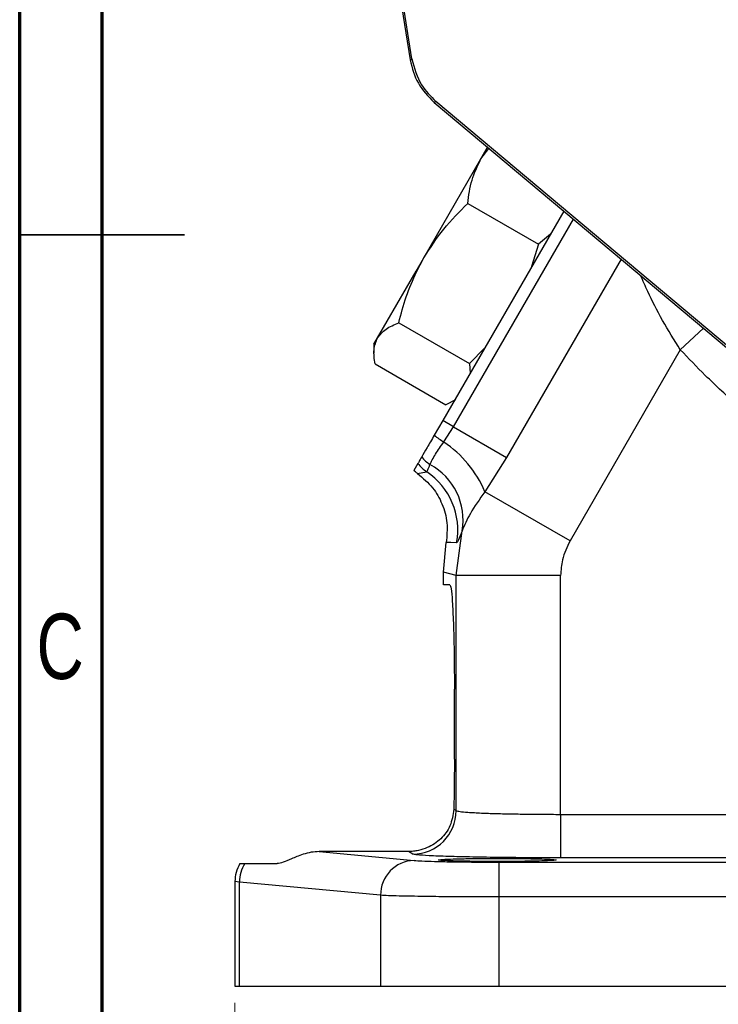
# Model space of a CAD drawing. Header units: inches. Extents: x 0.6 to 16.3, y 0.2 to 11.5.
# Tile 2 of 18: x 0.6 to 2.3, y 4 to 6.4. Entities that reach past the tile are written whole.
import ezdxf

# ---------------------------------------------------------------- set-up
doc = ezdxf.new("R2010")
doc.units = ezdxf.units.IN
doc.header["$MEASUREMENT"] = 0
doc.styles.add('SLDTEXTSTYLE0', font='TXT', dxfattribs={"width": 0.75})
doc.dimstyles.new('SLDDIMSTYLE0', dxfattribs={"dimtxt": 0.137795, "dimasz": 0.14, "dimexe": 0, "dimexo": 0.0625, "dimgap": 0.034449, "dimtad": 0, "dimdec": 1, "dimlfac": 1.5, "dimrnd": 1e-09, "dimzin": 12, "dimdsep": 46, "dimtxsty": 'SLDTEXTSTYLE0', "dimblk1": 'CLOSED', "dimblk2": 'CLOSED', "dimsah": 1, "dimcen": 0.09, "dimadec": 0, "dimazin": 3, "dimtfac": 1, "dimtdec": 1, "dimtofl": 0, "dimtmove": 0, "dimatfit": 3, "dimldrblk": 'CLOSED', "dimfxl": 0, "dimfrac": 2, "dimtolj": 1, "dimtzin": 12, "dimarcsym": 0})

# ---------------------------------------------------------------- blocks, each defined once
blk = doc.blocks.new('_Closed')
at = {"color": 0, "linetype": 'ByBlock', "lineweight": -2}
for p, q in [((-1, 0.166667), (0, 0)), ((-1, 0.166667), (-1, -0.166667)), ((0, 0), (-1, -0.166667)), ((0, 0), (-1, 0))]:
    blk.add_line(p, q, dxfattribs=at)
blk = doc.blocks.new('_D')
at = {"color": 7, "linetype": 'Continuous', "lineweight": 0}
for p, q in [((3.7275, 4.2299), (3.7275, 3.3801)), ((1.1051, 4.0101), (1.1051, 3.3801)), ((1.9475, 3.618), (1.9055, 3.618)), ((1.9055, 3.618), (1.9055, 3.3992)), ((2.253, 3.618), (2.2949, 3.618)), ((2.2949, 3.618), (2.2949, 3.3992)), ((1.1051, 3.4195), (1.7847, 3.4195)), ((3.7275, 3.4195), (2.4158, 3.4195)), ((1.9055, 3.3992), (1.9475, 3.3992)), ((2.2949, 3.3992), (2.253, 3.3992))]:
    blk.add_line(p, q, dxfattribs=at)
at = {"color": 7, "linetype": 'Continuous', "lineweight": 18, "xscale": 0.14, "yscale": 0.14, "rotation": 180.0000000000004}
blk.add_blockref('_Closed', (1.1051, 3.4195), dxfattribs=at)
at = {"color": 7, "linetype": 'Continuous', "lineweight": 18, "xscale": 0.14, "yscale": 0.14}
blk.add_blockref('_Closed', (3.7275, 3.4195), dxfattribs=at)
at = {"color": 7, "linetype": 'Continuous', "lineweight": 18, "char_height": 0.1378, "attachment_point": 1, "style": 'SLDTEXTSTYLE0'}
for s, insert in [('100', (1.9475, 3.5769)), ('3.9', (1.973, 3.3707))]:
    blk.add_mtext(s, dxfattribs=dict(at, insert=insert))

msp = doc.modelspace()

# ---------------------------------------------------------------- linework, layer by layer
at = {"color": 7, "linetype": 'Continuous', "lineweight": 70}
for p, q in [((0.5906, 0.1969), (0.5906, 11.4961)), ((0.7874, 0.3937), (0.7874, 11.2992))]:
    msp.add_line(p, q, dxfattribs=at)
at = {"color": 7, "linetype": 'Continuous', "lineweight": 25}
for p, q in [((1.3949, 7.0797), (1.524, 6.2645)), ((1.5282, 6.2668), (1.3996, 7.0787)), ((1.524, 6.2645), (1.5282, 6.2668)), ((1.5857, 6.1653), (1.5815, 6.1629)), ((1.5815, 6.1629), (2.4542, 5.4306)), ((2.5744, 5.3356), (1.5857, 6.1653)), ((1.6932, 6.0277), (1.7093, 6.0556)), ((1.6932, 6.0277), (1.7125, 6.053)), ((1.5568, 5.7914), (1.6932, 6.0277)), ((1.6616, 5.9212), (1.8306, 5.8236)), ((1.8911, 5.9031), (1.6019, 5.4022)), ((1.8593, 5.848), (1.8306, 5.8236)), ((1.8306, 5.8236), (1.8144, 5.7704)), ((1.5382, 5.7593), (1.5568, 5.7914)), ((1.5391, 5.7579), (1.5568, 5.7914)), ((1.446, 5.5996), (1.5382, 5.7593)), ((1.5382, 5.7593), (1.5391, 5.7579)), ((1.4968, 5.6358), (1.6659, 5.5382)), ((1.4375, 5.5848), (1.446, 5.5996)), ((1.4375, 5.5848), (1.4375, 5.5633)), ((1.7022, 5.5759), (1.6659, 5.5382)), ((2.1699, 5.5714), (1.9062, 5.1145)), ((1.4401, 5.5376), (1.6092, 5.44)), ((1.6659, 5.5382), (1.6674, 5.5157)), ((1.6323, 5.4513), (1.6092, 5.44)), ((1.6019, 5.4022), (1.5816, 5.367)), ((1.628, 5.3871), (1.6019, 5.4022)), ((1.6045, 5.3509), (1.628, 5.3871)), ((1.628, 5.3871), (1.7544, 5.3142)), ((1.5426, 5.2996), (1.5329, 5.2827)), ((1.7544, 5.3142), (1.7026, 5.2321)), ((1.9062, 5.1145), (1.7026, 5.2321)), ((1.6341, 5.0313), (1.6481, 5.1383)), ((1.6041, 5.0393), (1.6103, 5.1105)), ((1.6341, 5.0313), (1.6041, 5.0393)), ((1.6041, 5.0095), (1.6041, 5.0393)), ((1.6341, 4.4695), (1.6341, 5.0313)), ((1.8838, 5.0313), (1.6341, 5.0313)), ((1.8838, 4.4606), (1.8838, 5.0313)), ((1.6188, 5.0095), (1.6041, 5.0095)), ((1.6298, 4.5928), (1.6298, 4.7595)), ((1.6284, 4.4729), (1.6341, 4.4695)), ((1.8838, 4.4606), (1.8838, 4.3566)), ((1.8838, 4.4606), (2.7697, 4.4606)), ((1.3065, 4.3716), (1.5335, 4.3504)), ((1.5199, 4.3716), (1.3065, 4.3716)), ((1.5302, 4.3655), (1.5199, 4.3716)), ((2.7697, 4.3566), (1.8838, 4.3566)), ((1.1169, 4.3428), (1.1284, 4.3428)), ((1.7358, 4.3463), (3.041, 4.3463)), ((1.7358, 4.3463), (1.7358, 4.263)), ((1.1159, 4.2987), (1.1051, 4.3001)), ((1.1051, 4.3001), (1.1051, 4.0495)), ((1.4533, 4.2671), (1.1159, 4.2987)), ((1.1159, 4.0495), (1.1159, 4.2987)), ((1.4533, 4.2671), (1.4533, 4.0495)), ((1.7358, 4.263), (1.7358, 4.0495)), ((3.041, 4.263), (1.7358, 4.263)), ((1.1051, 4.0495), (1.1159, 4.0495)), ((1.1159, 4.0495), (1.4533, 4.0495)), ((1.4533, 4.0495), (1.7358, 4.0495)), ((1.7358, 4.0495), (5.7192, 4.0495))]:
    msp.add_line(p, q, dxfattribs=at)
at = {"color": 8, "linetype": 'Continuous', "lineweight": 25}
for p, q in [((1.628, 5.3871), (1.9145, 5.8834)), ((2.0281, 5.7882), (1.7544, 5.3142)), ((2.1699, 5.5714), (2.225, 5.623))]:
    msp.add_line(p, q, dxfattribs=at)
at = {"color": 7, "linetype": 'Continuous', "lineweight": 35}
for p, q in [((0.5906, 5.8465), (0.9843, 5.8465)), ((0.7874, 5.8465), (0.5906, 5.8465))]:
    msp.add_line(p, q, dxfattribs=at)
at = {"color": 7, "linetype": 'Continuous', "lineweight": 25, "flags": 128}
for points in [[(1.5419, 5.2753), (1.554, 5.2778), (1.5635, 5.2797)], [(1.635, 5.11), (1.6211, 5.1103), (1.6103, 5.1105)]]:
    msp.add_lwpolyline(points, dxfattribs=at)
at = {"color": 7, "linetype": 'Continuous', "lineweight": 25}
for centre, radius, start, end in [((1.728, 5.5504), 0.2346, 231.3916, 238.2574), ((1.4563, 5.1287), 0.267, 22.7687, 56.2878), ((1.6096, 5.3491), 0.0833, 216.4811, 236.3895), ((1.626, 5.3747), 0.0951, 218.6254, 234.9499), ((1.4711, 5.1409), 0.1668, 349.3507, 56.355), ((1.4999, 5.1645), 0.1505, 349.9863, 61.6099), ((1.53, 4.4696), 0.1041, 270.0941, 359.9409), ((1.202, 4.2981), 0.0861, 148.7187, 179.6513), ((1.5358, 4.2679), 0.0825, 91.5594, 180.5764)]:
    msp.add_arc(centre, radius, start, end, dxfattribs=at)
msp.add_open_spline([(1.524, 6.2645), (1.529, 6.2449), (1.539, 6.2059), (1.5673, 6.1772), (1.5815, 6.1629)], degree=3, dxfattribs=at)
for points, knots in [([(1.5282, 6.2668), (1.5341, 6.245), (1.5445, 6.2059), (1.5731, 6.1777), (1.5857, 6.1653)], [0, 0, 0, 0, 0.559999, 1, 1, 1, 1]), ([(1.6616, 5.9212), (1.6641, 5.9402), (1.6692, 5.9782), (1.6852, 6.0112), (1.6932, 6.0277)], [0, 0, 0, 0, 0.500383, 1, 1, 1, 1]), ([(1.5568, 5.7914), (1.5719, 5.8149), (1.6021, 5.8619), (1.6418, 5.9014), (1.6616, 5.9212)], [0, 0, 0, 0, 0.500251, 1, 1, 1, 1]), ([(1.4968, 5.6358), (1.5023, 5.6567), (1.5132, 5.6986), (1.5305, 5.7382), (1.5391, 5.7579)], [0, 0, 0, 0, 0.501144, 1, 1, 1, 1]), ([(1.446, 5.5996), (1.452, 5.6073), (1.4639, 5.6226), (1.4859, 5.6314), (1.4968, 5.6358)], [0, 0, 0, 0, 0.500251, 1, 1, 1, 1]), ([(1.4401, 5.5376), (1.4384, 5.5493), (1.4351, 5.5727), (1.4424, 5.5906), (1.446, 5.5996)], [0, 0, 0, 0, 0.500383, 1, 1, 1, 1]), ([(2.3089, 5.436), (2.2822, 5.4604), (2.2343, 5.504), (2.1896, 5.5508), (2.1699, 5.5714)], [0, 0, 0, 0, 0.559969, 1, 1, 1, 1]), ([(1.5816, 5.367), (1.5756, 5.3566), (1.5635, 5.3358), (1.5557, 5.3222), (1.5517, 5.3154)], [0, 0, 0, 0, 0.499997, 1, 1, 1, 1]), ([(1.5714, 5.2969), (1.5731, 5.3006), (1.5764, 5.3081), (1.5868, 5.3256), (1.5976, 5.341), (1.6045, 5.3509)], [0, 0, 0, 0, 0.2604, 0.523279, 1, 1, 1, 1]), ([(1.5517, 5.3154), (1.5493, 5.3111), (1.5443, 5.3025), (1.5432, 5.3005), (1.5426, 5.2996)], [0, 0, 0, 0, 0.500034, 1, 1, 1, 1]), ([(1.5419, 5.2753), (1.5402, 5.2766), (1.537, 5.2789), (1.5341, 5.2815), (1.5329, 5.2827)], [0, 0, 0, 0, 0.559927, 1, 1, 1, 1]), ([(1.5419, 5.2753), (1.5546, 5.2646), (1.5788, 5.2444), (1.602, 5.2028), (1.6146, 5.1576), (1.6117, 5.1262), (1.6103, 5.1105)], [0, 0, 0, 0, 0.263081, 0.499347, 0.750324, 1, 1, 1, 1]), ([(1.5635, 5.2797), (1.5642, 5.2805), (1.5655, 5.2822), (1.5695, 5.292), (1.5714, 5.2969)], [0, 0, 0, 0, 0.502194, 1, 1, 1, 1]), ([(1.7026, 5.2321), (1.69, 5.2142), (1.6656, 5.1795), (1.6538, 5.1517), (1.6481, 5.1383)], [0, 0, 0, 0, 0.515161, 1, 1, 1, 1]), ([(1.6481, 5.1383), (1.645, 5.13), (1.6389, 5.1135), (1.6363, 5.1112), (1.635, 5.11)], [0, 0, 0, 0, 0.500887, 1, 1, 1, 1]), ([(1.9062, 5.1145), (1.899, 5.0997), (1.8863, 5.0733), (1.8846, 5.0441), (1.8838, 5.0313)], [0, 0, 0, 0, 0.559873, 1, 1, 1, 1]), ([(1.6188, 5.0095), (1.6198, 5.0076), (1.6219, 5.0037), (1.6249, 4.9717), (1.6272, 4.9243), (1.6288, 4.8691), (1.6296, 4.8147), (1.6297, 4.7775), (1.6298, 4.7595)], [0, 0, 0, 0, 0.1766826, 0.3668506, 0.5630274, 0.715751, 0.86248, 1, 1, 1, 1]), ([(1.6298, 4.5928), (1.6297, 4.5693), (1.6295, 4.5274), (1.6288, 4.4895), (1.6284, 4.4729)], [0, 0, 0, 0, 0.5599706, 1, 1, 1, 1]), ([(1.6284, 4.4729), (1.6263, 4.4591), (1.622, 4.4315), (1.5983, 4.401), (1.5719, 4.3827), (1.5478, 4.3747), (1.5322, 4.372), (1.5239, 4.3718), (1.5199, 4.3716)], [0, 0, 0, 0, 0.249464, 0.498751, 0.747693, 0.873624, 0.939168, 1, 1, 1, 1]), ([(1.6341, 4.4695), (1.6362, 4.4688), (1.6402, 4.4674), (1.658, 4.4658), (1.6766, 4.4647), (1.6933, 4.4638), (1.7165, 4.4629), (1.7487, 4.462), (1.7921, 4.4612), (1.8376, 4.4607), (1.8686, 4.4606), (1.8838, 4.4606)], [0, 0, 0, 0, 0.151519, 0.285376, 0.364851, 0.436442, 0.500148, 0.629949, 0.756522, 0.879871, 1, 1, 1, 1]), ([(1.3065, 4.3716), (1.3, 4.3712), (1.2861, 4.3704), (1.2621, 4.3636), (1.2391, 4.3537), (1.2194, 4.3447), (1.2105, 4.3435), (1.2061, 4.3428)], [0, 0, 0, 0, 0.116667, 0.250796, 0.500549, 0.749522, 1, 1, 1, 1]), ([(1.8838, 4.3566), (1.8601, 4.3567), (1.8112, 4.3567), (1.7393, 4.3574), (1.6717, 4.3584), (1.6126, 4.3598), (1.5676, 4.3616), (1.5382, 4.3635), (1.5328, 4.3648), (1.5302, 4.3655)], [0, 0, 0, 0, 0.131833, 0.271418, 0.416174, 0.562858, 0.714839, 0.861535, 1, 1, 1, 1]), ([(1.1169, 4.3428), (1.1134, 4.3359), (1.1066, 4.3224), (1.1056, 4.3074), (1.1051, 4.3001)], [0, 0, 0, 0, 0.5178694, 1, 1, 1, 1]), ([(1.1284, 4.3428), (1.1431, 4.3428), (1.1689, 4.3428), (1.1949, 4.3428), (1.2061, 4.3428)], [0, 0, 0, 0, 0.568633, 1, 1, 1, 1]), ([(1.5335, 4.3504), (1.5391, 4.35), (1.5503, 4.3491), (1.5813, 4.348), (1.6237, 4.3471), (1.6766, 4.3465), (1.7164, 4.3464), (1.7358, 4.3463)], [0, 0, 0, 0, 0.181544, 0.370132, 0.562111, 0.786217, 1, 1, 1, 1]), ([(1.5921, 4.3515), (1.5932, 4.3519), (1.5957, 4.3527), (1.6163, 4.3537), (1.6481, 4.3546), (1.6871, 4.3551), (1.7327, 4.3553), (1.7784, 4.3551), (1.8173, 4.3546), (1.8491, 4.3537), (1.8697, 4.3527), (1.8722, 4.3519), (1.8733, 4.3515)], [0, 0, 0, 0, 0.090427, 0.204803, 0.295215, 0.394915, 0.5, 0.605085, 0.704785, 0.795197, 0.909573, 1, 1, 1, 1]), ([(1.8733, 4.3515), (1.8722, 4.3512), (1.8697, 4.3504), (1.8491, 4.3494), (1.8173, 4.3485), (1.7784, 4.348), (1.7327, 4.3478), (1.6871, 4.348), (1.6481, 4.3485), (1.6163, 4.3494), (1.5957, 4.3504), (1.5932, 4.3512), (1.5921, 4.3515)], [0, 0, 0, 0, 0.090427, 0.204803, 0.295215, 0.394915, 0.5, 0.605085, 0.704785, 0.795197, 0.909573, 1, 1, 1, 1]), ([(1.7358, 4.263), (1.7204, 4.2631), (1.6892, 4.2631), (1.6484, 4.2633), (1.6138, 4.2635), (1.5852, 4.2638), (1.5556, 4.2642), (1.5253, 4.2647), (1.4959, 4.2653), (1.4699, 4.2661), (1.459, 4.2667), (1.4533, 4.2671)], [0, 0, 0, 0, 0.1215434, 0.2453743, 0.3292512, 0.4141474, 0.5000629, 0.6100519, 0.730041, 0.8600254, 1, 1, 1, 1])]:
    msp.add_open_spline(points, degree=3, knots=knots, dxfattribs=at)
at = {"color": 8, "linetype": 'Continuous', "lineweight": 25}
msp.add_open_spline([(2.1699, 5.5714), (2.1554, 5.5948), (2.1262, 5.6416), (2.0947, 5.7037), (2.0805, 5.7362), (2.0751, 5.7487)], degree=3, knots=[0, 0, 0, 0, 0.38071, 0.762058, 1, 1, 1, 1], dxfattribs=at)

# ---------------------------------------------------------------- texts
at = {"color": 7, "linetype": 'Continuous', "lineweight": 0, "insert": (0.6873, 4.9404), "char_height": 0.1562, "attachment_point": 2, "style": 'SLDTEXTSTYLE0'}
msp.add_mtext('C', dxfattribs=at)

# ---------------------------------------------------------------- dimensions: what is measured, and where the dimension line sits
at = {"color": 7, "linetype": 'Continuous', "lineweight": 18}
dim = msp.add_linear_dim(base=(1.1051, 3.4195), p1=(3.7275, 4.2692), p2=(1.1051, 4.0495), dimstyle='SLDDIMSTYLE0', dxfattribs=at)
dim.commit()
dim.dimension.update_dxf_attribs({"geometry": '_D', "text_midpoint": (2.1002, 3.4195), "dimtype": 160})

doc.saveas('drawing.dxf')
